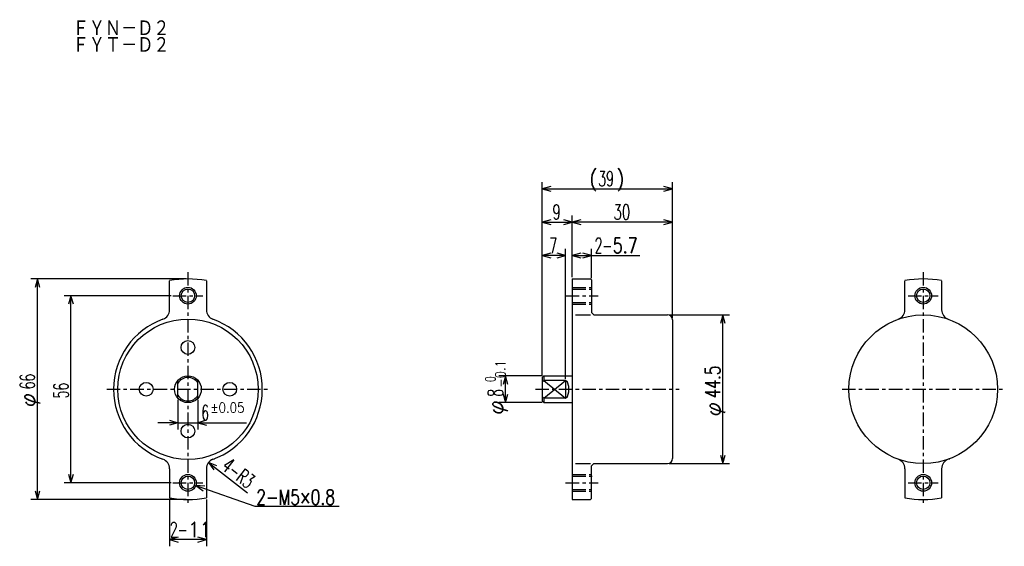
# Model space of a CAD drawing. Extents: x -73 to 221, y -47 to 111.
import ezdxf

# ---------------------------------------------------------------- set-up
doc = ezdxf.new("R2010")
doc.units = 0
doc.linetypes.add('CENTER', pattern=[7, 4, -1, 1, -1])
doc.linetypes.add('HIDDEN', pattern=[5, 4, -1])
doc.layers.get('0').update_dxf_attribs({"linetype": 'CONTINUOUS'})
for name, color, linetype in [('FIG_1', 7, 'CONTINUOUS'), ('FIG_2', 5, 'CONTINUOUS'), ('FIG_3', 5, 'HIDDEN'), ('FIG_4', 5, 'CENTER'), ('KIG_1', 5, 'CONTINUOUS'), ('SMP_1', 5, 'CONTINUOUS')]:
    doc.layers.add(name, color=color, linetype=linetype)
doc.styles.add('KANJI', font='TXT', dxfattribs={"bigfont": 'BIGFONT'})

# ---------------------------------------------------------------- blocks, each defined once
blk = doc.blocks.new('$$$ARW_ARROW')
for p, q in [((0.428571, 0.119048), (0, 0)), ((0, 0), (0.428571, -0.119048))]:
    blk.add_line(p, q)
blk = doc.blocks.new('$$$ARW_SHAFT')
for p, q in [((0, 0), (0.428571, 0.119048)), ((0.428571, -0.119048), (0, 0)), ((0, 0), (1, 0))]:
    blk.add_line(p, q)
blk = doc.blocks.new('$$$KIGO_1')
at = {"layer": 'FIG_2'}
for p, q in [((-22.528071, -5.765175), (-19, -7)), ((-19, -7), (-13.96, -7))]:
    blk.add_line(p, q, dxfattribs=at)
at = {"layer": 'SMP_1', "xscale": 1.199999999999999, "yscale": 1.199999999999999, "rotation": 340.7099539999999}
blk.add_blockref('$$$ARW_ARROW', (-22.528071, -5.765175), dxfattribs=at)
at = {"layer": 'SMP_1', "style": 'KANJI', "width": 0.753488}
blk.add_text('2-M5×0.8', height=0.9, dxfattribs=at).set_placement((-18.91, -6.91))

msp = doc.modelspace()

# ---------------------------------------------------------------- linework, layer by layer
at = {"layer": 'FIG_1'}
for p, q in [((-28.5, 23.7763), (-28.5, 32.431155)), ((-17.5, 32.431155), (-17.5, 23.7763)), ((92, 33), (92, -33)), ((92, 33), (97.42393, 33)), ((97.42393, 33), (97.7, 32.72393)), ((97.7, 32.72393), (97.7, 22.95)), ((191.5, 23.7763), (191.5, 32.431155)), ((202.5, 32.431155), (202.5, 23.7763)), ((93, 22.25), (97.4, 22.25)), ((97.7, 22.95), (98.4, 22.25)), ((98.4, 22.25), (120.5, 22.25)), ((122, 20.75), (122, -20.75)), ((83.5, 4), (83, 3.5)), ((83, 3.5), (83, -3.5)), ((83.5, 4), (92, 4)), ((83.5, 4), (83.5, 2.648425)), ((-26, -2.64575), (-26, 2.64575)), ((-20, -2.64575), (-20, 2.64575)), ((83.5, 2.648425), (83, 2.148425)), ((90, 2.648425), (83.5, 2.648425)), ((90, 2.648425), (90, -2.648425)), ((83.5, -2.648425), (83, -2.148425)), ((90, -2.648425), (83.5, -2.648425)), ((83.5, -2.648425), (83.5, -4)), ((83.5, -4), (83, -3.5)), ((83.5, -4), (92, -4)), ((93, -22.25), (97.4, -22.25)), ((98.4, -22.25), (97.7, -22.95)), ((97.7, -32.7), (97.7, -22.95)), ((98.4, -22.25), (120.5, -22.25)), ((-28.5, -23.7763), (-28.5, -32.53844)), ((-17.5, -23.7763), (-17.5, -32.53844)), ((191.5, -23.7763), (191.5, -32.53844)), ((202.5, -23.7763), (202.5, -32.53844)), ((92, -33), (97.4, -33)), ((97.7, -32.7), (97.4, -33))]:
    msp.add_line(p, q, dxfattribs=at)
msp.add_lwpolyline([(90, -2.648425), (90.587515, -2.142625), (90.950615, -0.81841), (90.950615, 0.81841), (90.587515, 2.142625), (90, 2.648425)], dxfattribs=at)
for centre, radius in [((-23, 28), 2), ((197, 28), 2), ((-23, 0), 21), ((197, 0), 22.25), ((-23, 12.5), 2.05), ((-23, 0), 4), ((-23, 0), 4), ((-35.5, 0), 2.05), ((-10.5, 0), 2.05), ((-23, -12.5), 2.05), ((-23, -28), 2), ((197, -28), 2)]:
    msp.add_circle(centre, radius, dxfattribs=at)
for centre, radius, start, end in [((-23, 0), 33, 80.405932, 99.594068), ((197, 0), 33, 80.405932, 99.594068), ((-31.5, 23.7763), 3, 289.671911, 0), ((-14.5, 23.7763), 3, 180, 250.328089), ((188.5, 23.7763), 3, 289.671911, 0), ((205.5, 23.7763), 3, 180, 250.328089), ((-23, 0), 22.25, 109.671911, 250.328089), ((-23, 0), 22.25, 289.230272, 70.328089), ((120.5, 20.75), 1.5, 0, 90), ((-23, 0), 3.5, 31.002719, 148.997281), ((-23, 0), 3.5, 211.002719, 328.997281), ((-31.5, -23.7763), 3, 0, 70.328089), ((-14.5, -23.7763), 3, 109.671911, 180), ((-23, 0), 22.25, 290.28638, 290.881457), ((120.5, -20.75), 1.5, 270, 0), ((188.5, -23.7763), 3, 0, 70.328089), ((205.5, -23.7763), 3, 109.671911, 180), ((197, 0), 22.25, 290.28638, 290.881457), ((-23, 0), 33, 260.405932, 279.594068), ((197, 0), 33, 260.405932, 279.594068)]:
    msp.add_arc(centre, radius, start, end, dxfattribs=at)
at = {"layer": 'FIG_2'}
for p, q in [((83, 4), (83, 62)), ((122, 21.25), (122, 62)), ((83, 60), (122, 60)), ((83, 4), (83, 52)), ((92, 33.5), (92, 52)), ((92, 33.5), (92, 52)), ((122, 21.25), (122, 52)), ((83, 50), (92, 50)), ((122, 50), (92, 50)), ((83, 4), (83, 42)), ((90, 3.148425), (90, 42)), ((92, 33.5), (92, 42)), ((97.7, 33.22393), (97.7, 42)), ((90, 40), (83, 40)), ((92, 40), (112.2, 40)), ((-23.5, 33), (-70, 33)), ((-68, -33), (-68, 33)), ((-28, 28), (-60, 28)), ((-58, -28), (-58, 28)), ((121, 22.25), (139, 22.25)), ((137, -22.25), (137, 22.25)), ((83, 4), (70, 4)), ((72, -4), (72, 4)), ((83.5, 2.648425), (90, -2.648425)), ((83.5, -2.648425), (90, 2.648425)), ((-26, -3.14575), (-26, -12)), ((-20, -3.14575), (-20, -12)), ((83, -4), (70, -4)), ((-26, -10), (-5.5, -10)), ((-16.87413, -21.942315), (-5.178875, -30.97677)), ((121, -22.25), (139, -22.25)), ((-28, -28), (-60, -28)), ((-23.5, -33), (-70, -33)), ((-28.5, -33.03844), (-28.5, -47)), ((-17.5, -33.03844), (-17.5, -47)), ((-17.5, -45), (-28.5, -45))]:
    msp.add_line(p, q, dxfattribs=at)
for centre in [(-23, 28), (197, 28), (-23, -28), (197, -28)]:
    msp.add_circle(centre, 2.5, dxfattribs=at)
at = {"layer": 'FIG_3'}
for p, q in [((92, 30.5), (97.7, 30.5)), ((92, 30), (97.7, 30)), ((92, 26), (97.9, 26)), ((92, 25.5), (97.7, 25.5)), ((92, -25.5), (97.7, -25.5)), ((92, -26), (97.9, -26)), ((92, -30), (97.7, -30)), ((92, -30.5), (97.7, -30.5))]:
    msp.add_line(p, q, dxfattribs=at)
at = {"layer": 'FIG_4'}
for p, q in [((-23, 35), (-23, -35)), ((197, 35), (197, -35)), ((-27.5, 28), (-18.5, 28)), ((90, 28), (99.7, 28)), ((192.5, 28), (201.5, 28)), ((-47.25, 0), (1.25, 0)), ((81, 0), (124, 0)), ((172.75, 0), (221.25, 0)), ((-27.5, -28), (-18.5, -28)), ((90, -28), (99.7, -28)), ((192.5, -28), (201.5, -28))]:
    msp.add_line(p, q, dxfattribs=at)

# ---------------------------------------------------------------- block references
at = {"layer": 'KIG_1', "xscale": 5, "yscale": 5, "zscale": 5}
msp.add_blockref('$$$KIGO_1', (92, 0), dxfattribs=at)
at = {"layer": 'SMP_1', "xscale": 6, "yscale": 6, "zscale": 5}
for p in [(83, 60), (83, 50), (92, 50), (83, 40), (92, 40), (-20, -10), (-28.5, -45)]:
    msp.add_blockref('$$$ARW_ARROW', p, dxfattribs=at)
for name, p, rotation in [('$$$ARW_ARROW', (122, 60), 180), ('$$$ARW_ARROW', (92, 50), 180), ('$$$ARW_ARROW', (122, 50), 180), ('$$$ARW_ARROW', (90, 40), 180), ('$$$ARW_ARROW', (97.7, 40), 180), ('$$$ARW_ARROW', (-68, 33), 270), ('$$$ARW_ARROW', (-58, 28), 270), ('$$$ARW_ARROW', (137, 22.25), 270), ('$$$ARW_ARROW', (72, 4), 270), ('$$$ARW_ARROW', (72, -4), 90), ('$$$ARW_SHAFT', (-26, -10), 180), ('$$$ARW_ARROW', (137, -22.25), 90), ('$$$ARW_ARROW', (-16.87413, -21.942315), 322.3143069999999), ('$$$ARW_ARROW', (-58, -28), 90), ('$$$ARW_ARROW', (-68, -33), 90), ('$$$ARW_ARROW', (-17.5, -45), 180)]:
    msp.add_blockref(name, p, dxfattribs=dict(at, rotation=rotation))

# ---------------------------------------------------------------- texts
at = {"layer": 'SMP_1', "style": 'KANJI'}
for s, height, width, p in [('ＦＹＮ－Ｄ２', 5, 0.878049, (-57.5, 105.5)), ('ＦＹＴ－Ｄ２', 5, 0.878049, (-57.5, 100.5)), ('(', 4.5, 0.9, (97.1, 60.765)), ('39', 4.5, 0.6, (99.8, 60.765)), (')', 4.5, 0.9, (105.2, 60.765)), ('9', 4.5, 0.6, (86.15, 50.765)), ('30', 4.5, 0.654545, (104.3, 50.765)), ('7', 4.5, 0.6, (85.15, 40.765)), ('2-', 4.5, 0.6, (98.7, 40.765)), ('5.7', 4.5, 0.771429, (104.1, 40.765)), ('6', 4.5, 0.6, (-19, -9.235)), ('±0.05', 3, 0.864, (-16.3, -6.985)), ('2-', 4.5, 0.6, (-28.4, -44.235)), ('11', 4.5, 0.9, (-23, -44.235))]:
    msp.add_text(s, height=height, dxfattribs=dict(at, width=width)).set_placement(p)
for s, height, rotation, width, p in [('-0.1', 3, 90, 0.847059, (71.985, 0.45)), ('66', 4.5, 90, 0.6, (-68.765, 0)), ('44.5', 4.5, 90, 0.72, (136.235, -2.7)), ('56', 4.5, 90, 0.6, (-58.765, -2.7)), (' 0', 3, 90, 0.654545, (68.985, 0.45)), ('φ', 4.5, 90, 1.028571, (-68.765, -5.4)), ('8', 4.5, 90, 0.6, (71.235, -2.25)), ('φ', 4.5, 90, 1.028571, (71.235, -7.65)), ('φ', 4.5, 90, 1.028571, (136.235, -8.1)), ('4-', 4.5, 322.314307, 0.6, (-13.25807, -23.76901)), ('R3', 4.5, 322.314307, 0.6, (-8.984635, -27.07019))]:
    msp.add_text(s, height=height, rotation=rotation, dxfattribs=dict(at, width=width)).set_placement(p)

doc.saveas('drawing.dxf')
